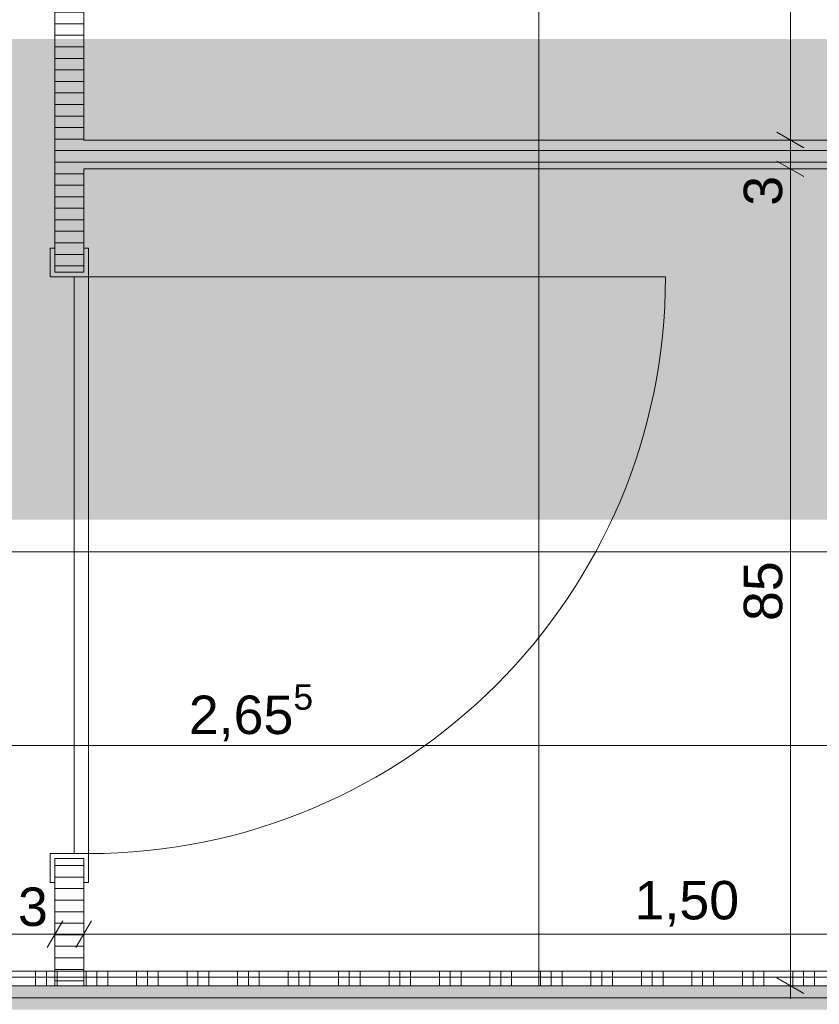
# Model space of a CAD drawing. Header units: metres. Extents: x -3.5 to 65.3, y -10.9 to 16.7.
# Tile 154 of 165: x 45.5 to 46.3, y 3.2 to 4.2. Entities that reach past the tile are written whole.
import ezdxf

# ---------------------------------------------------------------- set-up
doc = ezdxf.new("R2010")
doc.units = ezdxf.units.M
doc.header["$MEASUREMENT"] = 0
doc.linetypes.add('Wipeout_Contour', pattern=[1, 0, -1])
for name, color, linetype in [('102 - Bemaßung_ Beschriftung.Detail_ Ausschnitt', 7, 'Continuous'), ('606 - Struktur.Wand Innen Ausbau', 7, 'Continuous'), ('612 - Struktur.Stahlbau', 7, 'Continuous'), ('654 - Abdeckung.Wand Belag', 7, 'Continuous'), ('Neubau_650 - Abdeckung.Fußboden Aufbau', 7, 'Continuous'), ('Neubau_702 - Einrichtung.Möbel Sanitär', 7, 'Continuous')]:
    doc.layers.add(name, color=color, linetype=linetype)
doc.styles.add('ERSTELLTER_STIL_1', font='txt')
doc.dimstyles.new('ERSTELLTER_STIL__1', dxfattribs={"dimtxt": 0.04, "dimasz": 0.02128, "dimexe": 0.18, "dimexo": 0.0625, "dimgap": 0, "dimtad": 1, "dimzin": 0, "dimdsep": 46, "dimtxsty": 'ERSTELLTER_STIL_1', "dimblk": 'ARROWHEAD_2', "dimblk1": 'ARROWHEAD_2', "dimblk2": 'ARROWHEAD_2', "dimcen": 0.09, "dimse1": 1, "dimse2": 1, "dimclrd": 7, "dimclre": 7, "dimclrt": 7, "dimazin": 0, "dimtfac": 1, "dimtdec": 4, "dimtmove": 0, "dimatfit": 3, "dimfxl": 1, "dimtolj": 1, "dimtzin": 0, "dimarcsym": 0})
doc.dimstyles.new('ERSTELLTER_STIL__3', dxfattribs={"dimtxt": 0.04, "dimasz": 0.02128, "dimexe": 0.18, "dimexo": 0.0625, "dimgap": 0, "dimtad": 1, "dimtih": 1, "dimtoh": 1, "dimzin": 0, "dimdsep": 46, "dimtxsty": 'ERSTELLTER_STIL_1', "dimblk": 'ARROWHEAD_2', "dimblk1": 'ARROWHEAD_2', "dimblk2": 'ARROWHEAD_2', "dimcen": 0.09, "dimse1": 1, "dimse2": 1, "dimclrd": 7, "dimclre": 7, "dimclrt": 7, "dimazin": 0, "dimtfac": 1, "dimtdec": 4, "dimtmove": 0, "dimatfit": 3, "dimfxl": 1, "dimtolj": 1, "dimtzin": 0, "dimarcsym": 0})
doc.dimstyles.new('ERSTELLTER_STIL__4', dxfattribs={"dimtxt": 0.04, "dimasz": 0.02128, "dimexe": 0.18, "dimexo": 0.0625, "dimgap": 0, "dimtad": 1, "dimtih": 1, "dimtoh": 1, "dimzin": 0, "dimdsep": 46, "dimtxsty": 'ERSTELLTER_STIL_1', "dimblk": 'ARROWHEAD_2', "dimblk1": 'ARROWHEAD_2', "dimblk2": 'ARROWHEAD_2', "dimcen": 0.09, "dimse1": 1, "dimse2": 1, "dimclrd": 7, "dimclre": 7, "dimclrt": 7, "dimazin": 0, "dimtfac": 1, "dimtdec": 4, "dimtmove": 2, "dimatfit": 3, "dimfxl": 1, "dimtolj": 1, "dimtzin": 0, "dimarcsym": 0})
pattern_1 = [(45, (0, 0), (-0.0070710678, 0.0070710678), [0, -0.01])]
pattern_2 = [(0, (0, 0), (0, 0.0120000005), [])]

# ---------------------------------------------------------------- blocks, each defined once
blk = doc.blocks.new('*X157')
at = {"layer": '654 - Abdeckung.Wand Belag', "color": 7, "linetype": 'Continuous', "lineweight": 5}
for p, q in [((45.495, 3.25), (45.495, 3.235)), ((45.5062, 3.25), (45.5062, 3.235)), ((45.5175, 3.25), (45.5175, 3.235)), ((45.5475, 3.25), (45.5475, 3.235)), ((45.5587, 3.25), (45.5587, 3.235)), ((45.57, 3.25), (45.57, 3.235)), ((45.6, 3.25), (45.6, 3.235)), ((45.6112, 3.25), (45.6112, 3.235)), ((45.6225, 3.25), (45.6225, 3.235)), ((45.6525, 3.25), (45.6525, 3.235)), ((45.6637, 3.25), (45.6637, 3.235)), ((45.675, 3.25), (45.675, 3.235)), ((45.705, 3.25), (45.705, 3.235)), ((45.7162, 3.25), (45.7162, 3.235)), ((45.7275, 3.25), (45.7275, 3.235)), ((45.7575, 3.25), (45.7575, 3.235)), ((45.7687, 3.25), (45.7687, 3.235)), ((45.78, 3.25), (45.78, 3.235)), ((45.81, 3.25), (45.81, 3.235)), ((45.8212, 3.25), (45.8212, 3.235)), ((45.8325, 3.25), (45.8325, 3.235)), ((45.8625, 3.25), (45.8625, 3.235)), ((45.8737, 3.25), (45.8737, 3.235)), ((45.885, 3.25), (45.885, 3.235)), ((45.915, 3.25), (45.915, 3.235)), ((45.9262, 3.25), (45.9262, 3.235)), ((45.9375, 3.25), (45.9375, 3.235)), ((45.9675, 3.25), (45.9675, 3.235)), ((45.9787, 3.25), (45.9787, 3.235)), ((45.99, 3.25), (45.99, 3.235)), ((46.02, 3.25), (46.02, 3.235)), ((46.0312, 3.25), (46.0312, 3.235)), ((46.0425, 3.25), (46.0425, 3.235)), ((46.0725, 3.25), (46.0725, 3.235)), ((46.0837, 3.25), (46.0837, 3.235)), ((46.095, 3.25), (46.095, 3.235)), ((46.125, 3.25), (46.125, 3.235)), ((46.1362, 3.25), (46.1362, 3.235)), ((46.1475, 3.25), (46.1475, 3.235)), ((46.1775, 3.25), (46.1775, 3.235)), ((46.1887, 3.25), (46.1887, 3.235)), ((46.2, 3.25), (46.2, 3.235)), ((46.23, 3.25), (46.23, 3.235)), ((46.2412, 3.25), (46.2412, 3.235)), ((46.2525, 3.25), (46.2525, 3.235)), ((46.2825, 3.25), (46.2825, 3.235)), ((46.2937, 3.25), (46.2937, 3.235)), ((46.305, 3.25), (46.305, 3.235)), ((45.465, 3.2438), (45.5175, 3.2438)), ((45.5175, 3.2438), (45.57, 3.2438)), ((45.57, 3.2438), (45.6225, 3.2438)), ((45.6225, 3.2438), (45.675, 3.2438)), ((45.675, 3.2438), (45.7275, 3.2438)), ((45.7275, 3.2438), (45.78, 3.2438)), ((45.78, 3.2438), (45.8325, 3.2438)), ((45.8325, 3.2438), (45.885, 3.2438)), ((45.885, 3.2438), (45.9375, 3.2438)), ((45.9375, 3.2438), (45.99, 3.2438)), ((45.99, 3.2438), (46.0425, 3.2438)), ((46.0425, 3.2438), (46.095, 3.2438)), ((46.095, 3.2438), (46.1475, 3.2438)), ((46.1475, 3.2438), (46.2, 3.2438)), ((46.2, 3.2438), (46.2525, 3.2438)), ((46.2525, 3.2438), (46.305, 3.2438)), ((46.305, 3.2438), (46.3575, 3.2438))]:
    blk.add_line(p, q, dxfattribs=at)
blk = doc.blocks.new('*D250')
at = {"layer": '102 - Bemaßung_ Beschriftung.Detail_ Ausschnitt', "color": 7, "linetype": 'Continuous', "lineweight": 5}
for p, q in [((44.39, 3.2676), (44.39, 3.3096)), ((45.515, 3.2676), (45.515, 3.3096)), ((44.3981, 3.3026), (44.3819, 3.2746)), ((45.5231, 3.3026), (45.5069, 3.2746)), ((44.39, 3.2886), (45.515, 3.2886))]:
    blk.add_line(p, q, dxfattribs=at)
at = {"layer": '102 - Bemaßung_ Beschriftung.Detail_ Ausschnitt', "color": 7, "lineweight": 5, "insert": (45.4766, 3.2966), "char_height": 0.04, "attachment_point": 7, "style": 'ERSTELLTER_STIL_1'}
blk.add_mtext('\\A1;{\\pql;\\fArial|b0|i0|c0|p38;3}', dxfattribs=at)
at = {"color": 254, "linetype": 'Wipeout_Contour', "lineweight": 0, "ltscale": 180.24897}
blk.add_wipeout([(44.8666, 3.2891), (45.008, 3.2891), (45.008, 3.3441), (44.8666, 3.3441)], dxfattribs=at).dxf.layer = '102 - Bemaßung_ Beschriftung.Detail_ Ausschnitt'
at = {"layer": '102 - Bemaßung_ Beschriftung.Detail_ Ausschnitt', "color": 7, "lineweight": 5, "insert": (44.8741, 3.2888), "char_height": 0.04, "attachment_point": 7, "style": 'ERSTELLTER_STIL_1'}
blk.add_mtext('\\A1;{\\pql;\\fArial|b0|i0|c0|p38;1,12\\fArial|b0|i0|c0|p38;\\A1{\\H.66x;\\S5^  ;}}', dxfattribs=at)
blk = doc.blocks.new('ARROWHEAD_2')
at = {"color": 0, "linetype": 'Continuous', "lineweight": 0}
for p, q in [((-0.378, -0.655), (0.378, 0.655)), ((0, 0), (-1, 0))]:
    blk.add_line(p, q, dxfattribs=at)
blk = doc.blocks.new('*D251')
at = {"layer": '102 - Bemaßung_ Beschriftung.Detail_ Ausschnitt', "color": 7, "linetype": 'Continuous', "lineweight": 5}
for p, q in [((45.515, 3.2676), (45.515, 3.3096)), ((45.545, 3.2676), (45.545, 3.3096)), ((45.5231, 3.3026), (45.5069, 3.2746)), ((45.5531, 3.3026), (45.5369, 3.2746)), ((45.515, 3.2886), (45.545, 3.2886))]:
    blk.add_line(p, q, dxfattribs=at)
blk = doc.blocks.new('*D252')
at = {"layer": '102 - Bemaßung_ Beschriftung.Detail_ Ausschnitt', "color": 7, "linetype": 'Continuous', "lineweight": 5}
for p, q in [((45.545, 3.2676), (45.545, 3.3096)), ((47.045, 3.2676), (47.045, 3.3096)), ((45.5531, 3.3026), (45.5369, 3.2746)), ((47.0369, 3.2746), (47.0531, 3.3026)), ((45.545, 3.2886), (47.045, 3.2886)), ((47.045, 3.2886), (47.0587, 3.2886))]:
    blk.add_line(p, q, dxfattribs=at)
at = {"layer": '102 - Bemaßung_ Beschriftung.Detail_ Ausschnitt', "color": 7, "lineweight": 5, "insert": (46.1179, 3.2966), "char_height": 0.04, "attachment_point": 7, "style": 'ERSTELLTER_STIL_1'}
blk.add_mtext('\\A1;{\\pql;\\fArial|b0|i0|c0|p38;1,50}', dxfattribs=at)
blk = doc.blocks.new('*D257')
at = {"layer": '102 - Bemaßung_ Beschriftung.Detail_ Ausschnitt', "color": 7, "linetype": 'Continuous', "lineweight": 5}
for p, q in [((46.266, 4.0931), (46.294, 4.0769)), ((46.301, 4.085), (46.259, 4.085)), ((46.28, 3.235), (46.28, 4.085)), ((46.266, 3.2431), (46.294, 3.2269)), ((46.301, 3.235), (46.259, 3.235)), ((46.28, 3.2213), (46.28, 3.235))]:
    blk.add_line(p, q, dxfattribs=at)
at = {"layer": '102 - Bemaßung_ Beschriftung.Detail_ Ausschnitt', "color": 7, "lineweight": 5, "char_height": 0.04, "attachment_point": 7, "rotation": 90, "style": 'ERSTELLTER_STIL_1'}
for s, insert in [('\\A1;{\\pql;\\fArial|b0|i0|c0|p38;3}', (46.272, 4.0466)), ('\\A1;{\\pql;\\fArial|b0|i0|c0|p38;85}', (46.272, 3.6145))]:
    blk.add_mtext(s, dxfattribs=dict(at, insert=insert))
blk = doc.blocks.new('*D258')
at = {"layer": '102 - Bemaßung_ Beschriftung.Detail_ Ausschnitt', "color": 7, "linetype": 'Continuous', "lineweight": 5}
for p, q in [((46.266, 4.1231), (46.294, 4.1069)), ((46.301, 4.115), (46.259, 4.115)), ((46.28, 4.085), (46.28, 4.115)), ((46.266, 4.0931), (46.294, 4.0769)), ((46.301, 4.085), (46.259, 4.085))]:
    blk.add_line(p, q, dxfattribs=at)
blk = doc.blocks.new('*D259')
at = {"layer": '102 - Bemaßung_ Beschriftung.Detail_ Ausschnitt', "color": 7, "linetype": 'Continuous', "lineweight": 5}
for p, q in [((46.294, 5.1819), (46.266, 5.1981)), ((46.28, 5.19), (46.28, 5.2037)), ((46.301, 5.19), (46.259, 5.19)), ((46.28, 4.115), (46.28, 5.19)), ((46.266, 4.1231), (46.294, 4.1069)), ((46.301, 4.115), (46.259, 4.115))]:
    blk.add_line(p, q, dxfattribs=at)
at = {"layer": '102 - Bemaßung_ Beschriftung.Detail_ Ausschnitt', "color": 7, "lineweight": 5, "insert": (46.2798, 4.5893), "char_height": 0.04, "attachment_point": 7, "rotation": 90, "style": 'ERSTELLTER_STIL_1'}
blk.add_mtext('\\A1;{\\pql;\\fArial|b0|i0|c0|p38;1,07\\fArial|b0|i0|c0|p38;\\A1{\\H.66x;\\S5^  ;}}', dxfattribs=at)
blk = doc.blocks.new('*D326')
at = {"layer": '102 - Bemaßung_ Beschriftung.Detail_ Ausschnitt', "color": 7, "linetype": 'Continuous', "lineweight": 5}
for p, q in [((46.366, 4.4881), (46.394, 4.4719)), ((46.401, 4.48), (46.359, 4.48)), ((46.38, 4.115), (46.38, 4.48)), ((46.366, 4.1231), (46.394, 4.1069)), ((46.401, 4.115), (46.359, 4.115))]:
    blk.add_line(p, q, dxfattribs=at)
at = {"layer": '102 - Bemaßung_ Beschriftung.Detail_ Ausschnitt', "color": 7, "lineweight": 5, "insert": (46.3727, 4.2571), "char_height": 0.04, "attachment_point": 7, "rotation": 90, "style": 'ERSTELLTER_STIL_1'}
blk.add_mtext('\\A1;{\\pql;\\fArial|b0|i0|c0|p38;36\\fArial|b0|i0|c0|p38;\\A1{\\H.66x;\\S5^  ;}}', dxfattribs=at)
blk = doc.blocks.new('*D332')
at = {"layer": '102 - Bemaßung_ Beschriftung.Detail_ Ausschnitt', "color": 7, "linetype": 'Continuous', "lineweight": 5}
for p, q in [((45.401, 3.3756), (45.429, 3.3594)), ((45.436, 3.3675), (45.394, 3.3675)), ((45.415, 3.235), (45.415, 3.3675)), ((45.401, 3.2431), (45.429, 3.2269)), ((45.436, 3.235), (45.394, 3.235)), ((45.415, 3.2213), (45.415, 3.235))]:
    blk.add_line(p, q, dxfattribs=at)
at = {"layer": '102 - Bemaßung_ Beschriftung.Detail_ Ausschnitt', "color": 7, "lineweight": 5, "insert": (45.4077, 3.2509), "char_height": 0.04, "attachment_point": 7, "rotation": 90, "style": 'ERSTELLTER_STIL_1'}
blk.add_mtext('\\A1;{\\pql;\\fArial|b0|i0|c0|p38;13\\fArial|b0|i0|c0|p38;\\A1{\\H.66x;\\S25^  ;}}', dxfattribs=at)
blk = doc.blocks.new('*D333')
at = {"layer": '102 - Bemaßung_ Beschriftung.Detail_ Ausschnitt', "color": 7, "linetype": 'Continuous', "lineweight": 5}
for p, q in [((45.436, 3.9775), (45.394, 3.9775)), ((45.401, 3.9856), (45.429, 3.9694)), ((45.415, 3.3675), (45.415, 3.9775)), ((45.401, 3.3756), (45.429, 3.3594)), ((45.436, 3.3675), (45.394, 3.3675))]:
    blk.add_line(p, q, dxfattribs=at)
at = {"layer": '102 - Bemaßung_ Beschriftung.Detail_ Ausschnitt', "color": 7, "lineweight": 5, "insert": (45.407, 3.6421), "char_height": 0.04, "attachment_point": 7, "rotation": 90, "style": 'ERSTELLTER_STIL_1'}
blk.add_mtext('\\A1;{\\pql;\\fArial|b0|i0|c0|p38;61}', dxfattribs=at)
blk = doc.blocks.new('*D334')
at = {"layer": '102 - Bemaßung_ Beschriftung.Detail_ Ausschnitt', "color": 7, "linetype": 'Continuous', "lineweight": 5}
for p, q in [((45.401, 4.3081), (45.429, 4.2919)), ((45.436, 4.3), (45.394, 4.3)), ((45.415, 3.9775), (45.415, 4.3)), ((45.436, 3.9775), (45.394, 3.9775)), ((45.401, 3.9856), (45.429, 3.9694))]:
    blk.add_line(p, q, dxfattribs=at)
at = {"layer": '102 - Bemaßung_ Beschriftung.Detail_ Ausschnitt', "color": 7, "lineweight": 5, "insert": (45.4077, 4.0884), "char_height": 0.04, "attachment_point": 7, "rotation": 90, "style": 'ERSTELLTER_STIL_1'}
blk.add_mtext('\\A1;{\\pql;\\fArial|b0|i0|c0|p38;32\\fArial|b0|i0|c0|p38;\\A1{\\H.66x;\\S25^  ;}}', dxfattribs=at)
blk = doc.blocks.new('*D337')
at = {"layer": '102 - Bemaßung_ Beschriftung.Detail_ Ausschnitt', "color": 7, "linetype": 'Continuous', "lineweight": 5}
for p, q in [((44.39, 3.464), (44.39, 3.506)), ((47.045, 3.464), (47.045, 3.506)), ((44.3981, 3.499), (44.3819, 3.471)), ((47.0369, 3.471), (47.0531, 3.499)), ((44.3763, 3.485), (44.39, 3.485)), ((44.39, 3.485), (47.045, 3.485)), ((47.045, 3.485), (47.0587, 3.485))]:
    blk.add_line(p, q, dxfattribs=at)
at = {"layer": '102 - Bemaßung_ Beschriftung.Detail_ Ausschnitt', "color": 7, "lineweight": 5, "insert": (45.6543, 3.4852), "char_height": 0.04, "attachment_point": 7, "style": 'ERSTELLTER_STIL_1'}
blk.add_mtext('\\A1;{\\pql;\\fArial|b0|i0|c0|p38;2,65\\fArial|b0|i0|c0|p38;\\A1{\\H.66x;\\S5^  ;}}', dxfattribs=at)
blk = doc.blocks.new('*D388')
at = {"layer": '102 - Bemaßung_ Beschriftung.Detail_ Ausschnitt', "color": 7, "linetype": 'Continuous', "lineweight": 5}
for p, q in [((45.215, 3.235), (45.215, 3.686)), ((45.201, 3.2431), (45.229, 3.2269)), ((45.236, 3.235), (45.194, 3.235)), ((45.215, 3.2213), (45.215, 3.235))]:
    blk.add_line(p, q, dxfattribs=at)

msp = doc.modelspace()

# ---------------------------------------------------------------- hatches: boundary and pattern name
at = {"layer": '606 - Struktur.Wand Innen Ausbau', "linetype": 'Continuous', "lineweight": 0, "true_color": 0x000000}
h = msp.add_hatch(dxfattribs=at)
h.set_pattern_fill('Gips_0001', color=18, style=0, pattern_type=2)
h.set_pattern_definition(pattern_1)
h.paths.add_polyline_path([(44.5525, 3.2225), (47.29, 3.2225), (47.29, 3.235), (44.5525, 3.235)])
h = msp.add_hatch(dxfattribs=at)
h.set_pattern_fill('Gips_0001', color=18, style=0, pattern_type=2)
h.set_pattern_definition(pattern_1)
h.paths.add_polyline_path([(44.565, 3.21), (47.29, 3.21), (47.29, 3.2225), (44.565, 3.2225)])
at = {"layer": '612 - Struktur.Stahlbau', "linetype": 'Continuous', "lineweight": 0, "true_color": 0x006a00}
msp.add_hatch(color=96, dxfattribs=at).paths.add_polyline_path([(40.1993, 4.22), (47.03, 4.22), (47.03, 3.72), (40.1993, 3.72)])
at = {"layer": 'Neubau_650 - Abdeckung.Fußboden Aufbau', "linetype": 'Continuous', "lineweight": 13, "true_color": 0xafafaf}
h = msp.add_hatch(dxfattribs=at)
h.set_pattern_fill('Raster_60x60_Fuge_2mm_0001', color=253, style=0, pattern_type=2)
h.set_pattern_definition([(360, (44.814, 4.89), (4e-09, 0.602), []), (90, (44.814, 4.89), (-0.602, 4e-09), [])])
h.paths.add_polyline_path([(45.4202, 5.76), (44.39, 5.76), (44.39, 3.235), (47.045, 3.235), (47.045, 4.89), (46.62, 4.89), (46.62, 5.19), (45.4202, 5.19)])
at = {"layer": 'Neubau_702 - Einrichtung.Möbel Sanitär', "linetype": 'Continuous', "lineweight": 0, "true_color": 0x000000}
h = msp.add_hatch(dxfattribs=at)
h.set_pattern_fill('Holz__Sperrholz_1_0001', color=18, style=0, pattern_type=2)
h.set_pattern_definition(pattern_2)
h.paths.add_polyline_path([(45.545, 4.3), (45.515, 4.3), (45.515, 3.9775), (45.545, 3.9775)])
h = msp.add_hatch(dxfattribs=at)
h.set_pattern_fill('Holz__Sperrholz_1_0001', color=18, style=0, pattern_type=2)
h.set_pattern_definition(pattern_2)
h.paths.add_polyline_path([(47.045, 4.115), (45.545, 4.115), (45.545, 4.085), (47.045, 4.085)])
h = msp.add_hatch(dxfattribs=at)
h.set_pattern_fill('Holz__Sperrholz_1_0001', color=18, style=0, pattern_type=2)
h.set_pattern_definition(pattern_2)
h.paths.add_polyline_path([(45.515, 3.235), (45.545, 3.235), (45.545, 3.3675), (45.515, 3.3675)])

# ---------------------------------------------------------------- linework, layer by layer
at = {"layer": '606 - Struktur.Wand Innen Ausbau', "color": 7, "linetype": 'Continuous', "lineweight": 5}
msp.add_line((47.29, 3.2225), (44.565, 3.2225), dxfattribs=at)
at = {"layer": '606 - Struktur.Wand Innen Ausbau', "color": 7, "linetype": 'Continuous', "lineweight": 5, "flags": 128}
msp.add_lwpolyline([(47.045, 3.235), (44.5525, 3.235)], dxfattribs=at)
at = {"layer": '654 - Abdeckung.Wand Belag', "color": 7, "linetype": 'Continuous', "lineweight": 5, "flags": 128}
for points in [[(47.03, 3.25), (44.405, 3.25)], [(44.39, 3.235), (47.03, 3.235)]]:
    msp.add_lwpolyline(points, dxfattribs=at)
at = {"layer": 'Neubau_650 - Abdeckung.Fußboden Aufbau', "color": 1, "linetype": 'Continuous', "lineweight": 13, "flags": 128}
msp.add_lwpolyline([(44.39, 3.235), (47.045, 3.235), (47.045, 4.89), (46.62, 4.89), (46.62, 5.19), (45.4202, 5.19), (45.4202, 5.76)], dxfattribs=at)
at = {"layer": 'Neubau_702 - Einrichtung.Möbel Sanitär', "color": 1, "linetype": 'Continuous', "lineweight": 13}
for p, q in [((45.515, 4.0025), (45.51, 4.0025)), ((45.51, 4.0025), (45.51, 3.9725)), ((45.515, 3.9775), (45.515, 4.0025)), ((45.55, 4.0025), (45.545, 4.0025)), ((45.545, 4.0025), (45.545, 3.9775)), ((45.55, 3.9725), (45.55, 4.0025)), ((45.545, 3.9775), (45.515, 3.9775)), ((45.51, 3.9725), (45.535, 3.9725)), ((45.535, 3.9725), (45.55, 3.9725)), ((45.535, 3.3725), (45.535, 3.9725)), ((45.535, 3.9725), (45.55, 3.9725)), ((45.55, 3.9725), (45.55, 3.3725)), ((45.55, 3.9725), (46.15, 3.9725)), ((45.51, 3.3725), (45.535, 3.3725)), ((45.51, 3.3425), (45.51, 3.3725)), ((45.535, 3.3725), (45.55, 3.3725)), ((45.55, 3.3725), (45.535, 3.3725)), ((45.55, 3.3725), (45.55, 3.3425)), ((45.545, 3.3675), (45.515, 3.3675)), ((45.515, 3.3675), (45.515, 3.3425)), ((45.545, 3.3425), (45.545, 3.3675)), ((45.515, 3.3425), (45.51, 3.3425)), ((45.55, 3.3425), (45.545, 3.3425))]:
    msp.add_line(p, q, dxfattribs=at)
at = {"layer": 'Neubau_702 - Einrichtung.Möbel Sanitär', "color": 1, "linetype": 'Continuous', "lineweight": 18}
for p, q in [((45.545, 3.9775), (45.515, 3.9775)), ((45.545, 3.9775), (45.515, 3.9775)), ((45.545, 3.9775), (45.515, 3.9775)), ((45.545, 3.3675), (45.515, 3.3675)), ((45.545, 3.3675), (45.515, 3.3675)), ((45.545, 3.3675), (45.515, 3.3675))]:
    msp.add_line(p, q, dxfattribs=at)
at = {"layer": 'Neubau_702 - Einrichtung.Möbel Sanitär', "color": 1, "linetype": 'Continuous', "lineweight": 18, "flags": 128}
for points in [[(45.515, 4.3), (45.515, 3.9775)], [(45.545, 4.115), (45.545, 4.3)], [(47.045, 4.115), (45.545, 4.115)], [(45.545, 4.085), (47.045, 4.085)], [(45.545, 3.9775), (45.545, 4.085)], [(45.515, 3.3675), (45.515, 3.235)], [(45.545, 3.235), (45.545, 3.3675)], [(45.515, 3.235), (45.545, 3.235)]]:
    msp.add_lwpolyline(points, dxfattribs=at)
at = {"layer": 'Neubau_702 - Einrichtung.Möbel Sanitär', "color": 1, "linetype": 'Continuous', "lineweight": 9}
msp.add_arc((45.55, 3.9725), 0.6, 270, 0, dxfattribs=at)

# ---------------------------------------------------------------- block references
at = {"layer": '654 - Abdeckung.Wand Belag', "color": 7, "lineweight": 5}
msp.add_blockref('*X157', (0, 0), dxfattribs=at)

# ---------------------------------------------------------------- dimensions: what is measured, and where the dimension line sits
at = {"layer": '102 - Bemaßung_ Beschriftung.Detail_ Ausschnitt', "color": 7, "linetype": 'Continuous', "lineweight": 5}
for base, p1, p2, picture, middle in [((46.27999, 5.18998), (45.545, 4.115), (45.545, 5.18998), '*D259', (46.25199, 4.69524)), ((46.37999, 4.48003), (47.04499, 4.115), (46.47999, 4.48003), '*D326', (46.35199, 4.34166)), ((45.415, 4.3), (45.515, 3.9775), (45.515, 4.3), '*D334', (45.387, 4.1881)), ((46.28, 4.115), (45.545, 4.085), (45.545, 4.115), '*D258', (46.252, 4.0618)), ((46.28, 4.085), (45.545, 3.235), (45.545, 4.085), '*D257', (46.252, 3.645))]:
    dim = msp.add_linear_dim(base=base, p1=p1, p2=p2, angle=90, dimstyle='ERSTELLTER_STIL__1', dxfattribs=at)
    dim.commit()
    dim.dimension.update_dxf_attribs({"geometry": picture, "text_midpoint": middle, "dimtype": 160, "text_rotation": 90})
dim = msp.add_linear_dim(base=(47.045, 3.2886), p1=(45.545, 3.235), p2=(47.045, 3.235), dimstyle='ERSTELLTER_STIL__4', dxfattribs=at)
dim.commit()
dim.dimension.update_dxf_attribs({"geometry": '*D252', "text_midpoint": (46.1699, 3.3166), "dimtype": 160})

# ---------------------------------------------------------------- next in the draw order: dimensions: what is measured, and where the dimension line sits
dim = msp.add_linear_dim(base=(45.515, 3.28856), p1=(44.38999, 3.235), p2=(45.515, 3.235), dimstyle='ERSTELLTER_STIL__3', dxfattribs=at)
dim.commit()
dim.dimension.update_dxf_attribs({"geometry": '*D250', "text_midpoint": (44.98007, 3.31656), "dimtype": 160})

# ---------------------------------------------------------------- next in the draw order: dimensions: what is measured, and where the dimension line sits
for base, p1, p2, picture, middle in [((45.415, 3.9775), (45.515, 3.3675), (45.515, 3.9775), '*D333', (45.387, 3.6726)), ((45.215, 3.2350004), (47.0449965, 3.2350001), (44.3899903, 3.2350004), '*D388', (45.187, 3.2337415)), ((45.415, 3.3675), (45.515, 3.235), (45.515, 3.3675), '*D332', (45.387, 3.3506))]:
    dim = msp.add_linear_dim(base=base, p1=p1, p2=p2, angle=90, dimstyle='ERSTELLTER_STIL__1', dxfattribs=at)
    dim.commit()
    dim.dimension.update_dxf_attribs({"geometry": picture, "text_midpoint": middle, "dimtype": 160, "text_rotation": 90})
for base, p1, p2, picture, middle in [((47.044989, 3.485), (44.38999, 3.235), (47.044989, 3.235), '*D337', (45.760238, 3.513)), ((45.545, 3.2886), (45.515, 3.235), (45.545, 3.235), '*D251', (45.4918, 3.3166))]:
    dim = msp.add_linear_dim(base=base, p1=p1, p2=p2, dimstyle='ERSTELLTER_STIL__3', dxfattribs=at)
    dim.commit()
    dim.dimension.update_dxf_attribs({"geometry": picture, "text_midpoint": middle, "dimtype": 160})

doc.saveas('drawing.dxf')
